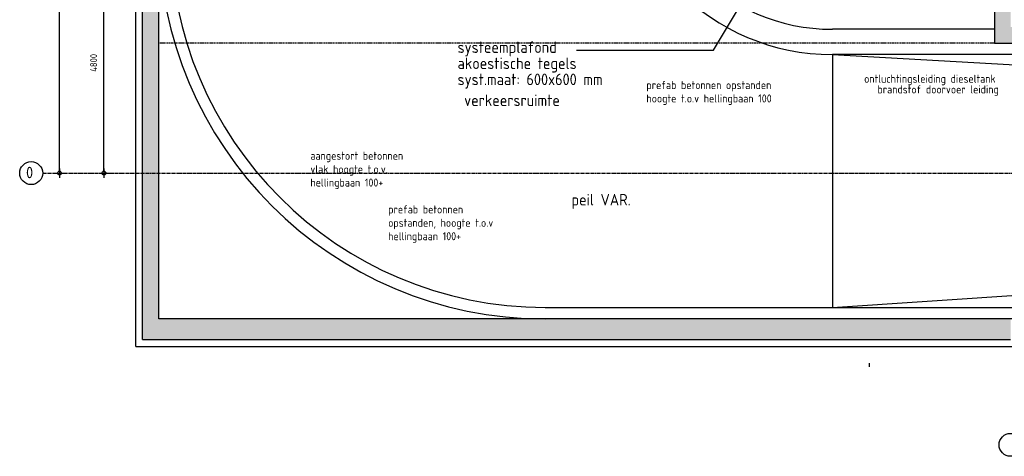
# Model space of a CAD drawing. Extents: x 3380 to 143674, y 4709 to 79406.
# Tile 1 of 24: x 3380 to 24786, y 6755 to 16255. Entities that reach past the tile are written whole.
import ezdxf
from ezdxf.enums import TextEntityAlignment as Align

# ---------------------------------------------------------------- set-up
doc = ezdxf.new("R2010")
doc.units = 0
doc.header["$LTSCALE"] = 100
doc.linetypes.add('CENTER2', pattern=[1.125, 0.75, -0.125, 0.125, -0.125])
doc.linetypes.add('HIDDEN', pattern=[0.375, 0.25, -0.125])
doc.layers.get('0').update_dxf_attribs({"linetype": 'CONTINUOUS'})
doc.layers.get('DEFPOINTS').update_dxf_attribs({"linetype": 'CONTINUOUS'})
for name, color, linetype in [('BOUWKUNDIG', 11, 'CONTINUOUS'), ('STRAMIEN', 7, 'CENTER2'), ('TEKST', 11, 'CONTINUOUS')]:
    doc.layers.add(name, color=color, linetype=linetype)
doc.styles.add('BURO', font='ISO.SHX')
doc.styles.add('PIETERS', font='ISO.SHX')
doc.styles.get("Standard").update_dxf_attribs({"font": 'ISO.SHX'})
doc.dimstyles.new('1-50', dxfattribs={"dimscale": 50, "dimtxt": 3, "dimasz": 1, "dimexe": 0, "dimexo": 0, "dimgap": 1, "dimtad": 1, "dimdec": 0, "dimtxsty": 'STANDARD', "dimblk1": 'B-TOD', "dimblk2": 'B-TOD', "dimsah": 1, "dimcen": 0, "dimse1": 1, "dimse2": 1, "dimclrd": 256, "dimclre": 256, "dimclrt": 256, "dimazin": 3, "dimtfac": 1, "dimtdec": 0, "dimtmove": 0, "dimatfit": 3, "dimtolj": 1})

# ---------------------------------------------------------------- blocks, each defined once
blk = doc.blocks.new('B-TOD')
for p, q in [((-2, 0), (2, 0)), ((0, -2), (0, 2))]:
    blk.add_line(p, q)
blk.add_circle((0, 0), 0.86)
blk = doc.blocks.new('*D7')
at = {"linetype": 'BYBLOCK'}
blk.add_line((-33259, -167641), (-33259, -154141), dxfattribs=at)
at = {"layer": 'DEFPOINTS', "color": 0, "linetype": 'BYBLOCK'}
for p in [(-33625, -154091), (-33259, -154091), (-33625, -167691)]:
    blk.add_point(p, dxfattribs=at)
at = {"linetype": 'BYBLOCK', "xscale": 50, "yscale": 50, "zscale": 50}
for p, rotation in [((-33259, -154091), 90), ((-33259, -167691), 270)]:
    blk.add_blockref('B-TOD', p, dxfattribs=dict(at, rotation=rotation))
at = {"linetype": 'BYBLOCK'}
blk.add_text('13600', height=150, rotation=90, dxfattribs=at).set_placement((-33409, -160891), align=Align.CENTER)
blk = doc.blocks.new('*D8')
at = {"linetype": 'BYBLOCK'}
blk.add_line((-32293, -167641), (-32293, -162941), dxfattribs=at)
at = {"layer": 'DEFPOINTS', "color": 0, "linetype": 'BYBLOCK'}
for p in [(-32293, -162891), (-31359, -162891), (-31359, -167691)]:
    blk.add_point(p, dxfattribs=at)
at = {"linetype": 'BYBLOCK', "xscale": 50, "yscale": 50, "zscale": 50}
for p, rotation in [((-32293, -162891), 90), ((-32293, -167691), 270)]:
    blk.add_blockref('B-TOD', p, dxfattribs=dict(at, rotation=rotation))
at = {"linetype": 'BYBLOCK'}
blk.add_text('4800', height=150, rotation=90, dxfattribs=at).set_placement((-32443, -165291), align=Align.CENTER)

msp = doc.modelspace()

# ---------------------------------------------------------------- linework, layer by layer
at = {"layer": 'BOUWKUNDIG', "linetype": 'CONTINUOUS'}
for p, q in [((24572, 33616), (24572, 15745.8)), ((5901.9, 9145.8), (5901.9, 26025.8)), ((6051.9, 9295.8), (6051.9, 26025.8)), ((6401.9, 9745.8), (6401.9, 26025.8)), ((24572, 16045.8), (21052, 16045.8)), ((24572, 15745.8), (43916.9, 15745.8)), ((21052, 15495.8), (36646.6, 14614.3)), ((36967.4, 15495.8), (21052, 15495.8)), ((21052, 15495.8), (21052, 9995.8)), ((21052, 9995.8), (35307.6, 10935.4)), ((14801.9, 9995.8), (34965.6, 9995.8)), ((46027, 9746), (6401.9, 9746)), ((6051.9, 9295.8), (24922, 9295.8)), ((5901.9, 9145.8), (25072, 9145.8)), ((21850.8, 8784.2), (21850.8, 8699.4))]:
    msp.add_line(p, q, dxfattribs=at)
at = {"layer": 'BOUWKUNDIG', "linetype": 'HIDDEN'}
msp.add_line((24572, 15745.8), (6401.9, 15745.8), dxfattribs=at)
at = {"layer": 'BOUWKUNDIG', "linetype": 'CONTINUOUS'}
for centre, radius, start in [((21052, 20245.8), 4750, 180), ((21052, 20245.8), 4200, 180.031), ((14801.9, 18145.8), 8400, 180), ((14801.9, 18145.8), 8150, 180)]:
    msp.add_arc(centre, radius, start, 270, dxfattribs=at)
for points in [[(24922, 33616), (24572, 33616), (24922, 15746), (24572, 15746)], [(6051.9, 9746), (6401.9, 9745.8), (6051.9, 26025.8), (6401.9, 26025.8)], [(24922, 9746), (6051.9, 9746), (24922, 9295.8), (6051.9, 9295.8)]]:
    msp.add_solid(points, dxfattribs=at)
at = {"layer": 'BOUWKUNDIG'}
msp.add_solid([(43916.9, 16095.8), (43916.9, 15745.8), (24922, 16095.8), (24572, 15745.8)], dxfattribs=at)
at = {"layer": 'STRAMIEN'}
msp.add_line((3879.5, 12916), (143173.7, 12916), dxfattribs=at)
at = {"layer": 'STRAMIEN', "linetype": 'CONTINUOUS'}
for centre in [(3629.5, 12916), (24922, 7004.8)]:
    msp.add_circle(centre, 250, dxfattribs=at)
at = {"layer": 'TEKST'}
msp.add_lwpolyline([(15484, 15591), (18461.2, 15591), (21294.1, 20316.2)], dxfattribs=at)

# ---------------------------------------------------------------- texts
at = {"layer": 'STRAMIEN', "linetype": 'CONTINUOUS', "style": 'BURO'}
msp.add_text('0', height=250, dxfattribs=at).set_placement((3518.1, 12804.6))
at = {"layer": 'TEKST'}
for s, p in [('systeemplafond', (12899, 15530.9)), ('akoestische tegels', (12899, 15180.9)), ('syst.maat: 600x600 mm', (12899, 14830.9))]:
    msp.add_text(s, height=250, dxfattribs=at).set_placement(p)
at = {"layer": 'TEKST', "linetype": 'CONTINUOUS'}
for s, height, style, p in [('ontluchtingsleiding dieseltank', 175, 'BURO', (21737.9, 14881.9)), ('prefab betonnen opstanden', 175, 'BURO', (17004.3, 14744.8)), ('brandstof doorvoer leiding', 175, 'BURO', (22028.5, 14650.7)), ('verkeersruimte', 250, 'PIETERS', (13042.2, 14375.6)), ('hoogte t.o.v hellingbaan 100', 175, 'BURO', (17004.3, 14453.2)), ('aangestort betonnen', 175, 'PIETERS', (9699.1, 13207)), ('vlak hoogte t.o.v.', 175, 'PIETERS', (9699.1, 12915.3)), ('hellingbaan 100+', 175, 'PIETERS', (9699.1, 12623.6)), ('peil VAR.', 250, 'PIETERS', (15374.7, 12213.3)), ('prefab betonnen ', 175, 'PIETERS', (11390.4, 12039.6)), ('opstanden, hoogte t.o.v ', 175, 'PIETERS', (11390.4, 11747.9)), ('hellingbaan 100+', 175, 'PIETERS', (11390.4, 11456.3))]:
    msp.add_text(s, height=height, dxfattribs=dict(at, style=style)).set_placement(p)

# ---------------------------------------------------------------- dimensions: what is measured, and where the dimension line sits
at = {"layer": 'STRAMIEN', "linetype": 'CONTINUOUS'}
dim = msp.add_linear_dim(base=(4245.4, 26516), p1=(3879.5, 12916), p2=(3879.5, 26516), angle=90, dimstyle='1-50', dxfattribs=at)
dim.commit()
dim.dimension.update_dxf_attribs({"geometry": '*D7', "text_midpoint": (4095.4, 19716), "insert": (37504, 180606.9)})
dim = msp.add_linear_dim(base=(5211.3, 17716), p1=(6144.9, 12916), p2=(6144.9, 17716), angle=90, dimstyle='1-50', override={"dimclrd": 1}, dxfattribs=at)
dim.commit()
dim.dimension.update_dxf_attribs({"geometry": '*D8', "text_midpoint": (5061.3, 15316), "insert": (37504, 180606.9)})

doc.saveas('drawing.dxf')
